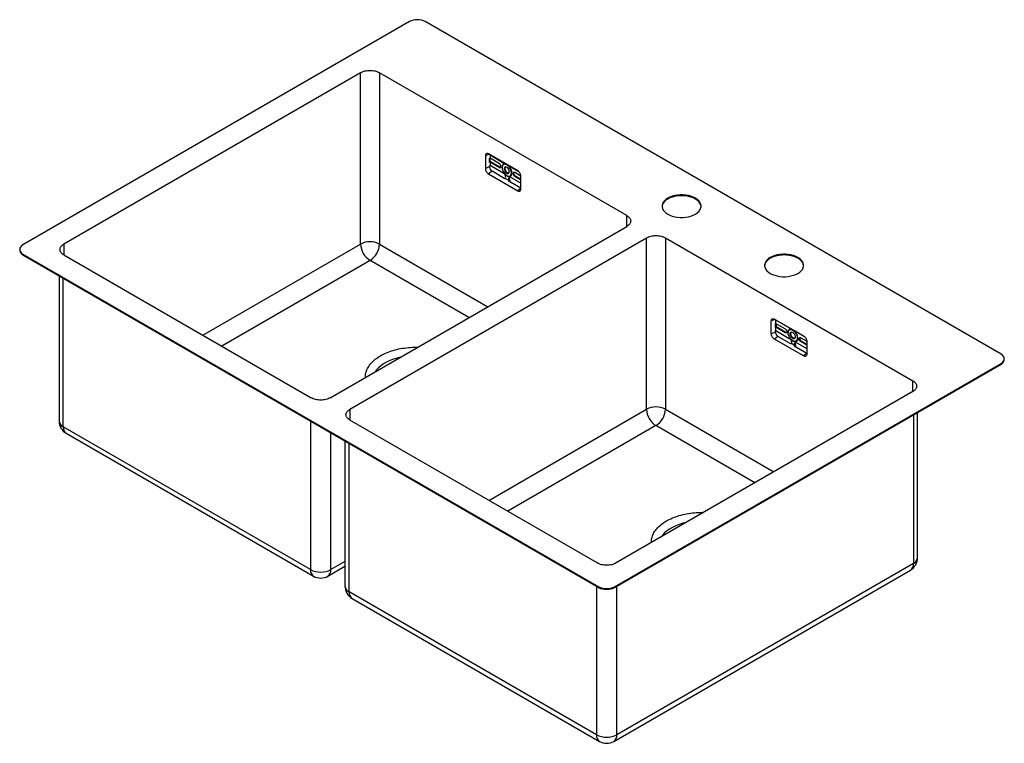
# Model space of a CAD drawing. Header units: millimetres. Extents: x -314 to 569, y -622 to 26.
import ezdxf

# ---------------------------------------------------------------- set-up
doc = ezdxf.new("R2010")
doc.units = ezdxf.units.MM

msp = doc.modelspace()

# ---------------------------------------------------------------- linework, layer by layer
at = {"color": 7, "linetype": 'Continuous', "lineweight": 25}
for p, q in [((35.36, 24.49), (-311.13, -175.53)), ((565.69, -273.5), (49.5, 24.49)), ((-8.49, -21.23), (-274.36, -174.71)), ((-8.49, -174.74), (-8.49, -21.23)), ((230.16, -149.2), (8.49, -21.23)), ((8.49, -21.23), (8.49, -174.74)), ((103.41, -95.62), (103.41, -107.06)), ((132.41, -109.1), (106.24, -93.99)), ((107.07, -94.47), (107.07, -95.16)), ((107.13, -94.5), (107.07, -94.53)), ((107.57, -94.96), (107.07, -95.16)), ((107.57, -94.96), (107.57, -97.94)), ((107.57, -94.96), (119.5, -101.85)), ((107.07, -105.58), (103.41, -107.06)), ((107.07, -98.15), (107.57, -97.94)), ((107.07, -101.58), (107.07, -98.15)), ((107.07, -101.05), (107.68, -100.7)), ((107.57, -101.37), (107.07, -101.58)), ((107.07, -104.56), (107.57, -104.36)), ((107.07, -105.58), (107.07, -104.56)), ((115.93, -102.77), (107.57, -97.94)), ((107.57, -101.37), (107.57, -104.36)), ((107.57, -101.37), (115.93, -106.2)), ((119.5, -111.25), (107.57, -104.36)), ((107.68, -100.7), (107.68, -98)), ((116.57, -105.83), (107.68, -100.7)), ((115.93, -106.2), (116.57, -105.83)), ((126.21, -105.72), (133.38, -109.86)), ((109.35, -109.53), (106.24, -111.96)), ((106.24, -111.96), (132.41, -127.06)), ((120.93, -116.21), (109.35, -109.53)), ((118.44, -106.26), (118.44, -105.93)), ((120.28, -107.32), (120.92, -106.95)), ((122.58, -113.42), (122.86, -113.59)), ((126.71, -111.04), (127.28, -111.04)), ((128.3, -111.63), (128.94, -111.26)), ((135.22, -113.9), (129.79, -110.77)), ((129.79, -114.2), (130.43, -113.83)), ((129.79, -114.2), (135.23, -117.34)), ((135.23, -116.61), (130.43, -113.83)), ((135.23, -125.43), (135.23, -113.99)), ((121.39, -115.9), (124.33, -117.59)), ((123.94, -117.95), (135.23, -124.47)), ((124.09, -116.35), (124.73, -115.98)), ((135.23, -120.33), (126.21, -115.12)), ((291.68, -134.42), (291.68, -133.69)), ((-35.71, -312.48), (230.16, -159)), ((-18.03, -322.69), (247.84, -169.2)), ((247.84, -322.71), (247.84, -169.2)), ((264.81, -169.2), (486.49, -297.17)), ((264.81, -169.2), (264.81, -322.71)), ((-314.06, -179.61), (-314.06, -180.34)), ((-311.13, -183.69), (205.06, -481.68)), ((-311.13, -184.43), (-311.13, -183.69)), ((-311.13, -184.43), (205.06, -482.42)), ((-274.36, -184.51), (-52.68, -312.48)), ((383.61, -187.49), (383.61, -186.75)), ((-278.77, -203.1), (-278.77, -333.12)), ((359.74, -255.03), (359.74, -243.6)), ((362.57, -241.97), (388.73, -257.07)), ((363.4, -242.45), (363.4, -243.14)), ((363.46, -242.48), (363.4, -242.5)), ((363.9, -242.93), (363.4, -243.14)), ((363.4, -246.12), (363.9, -245.92)), ((363.4, -249.55), (363.4, -246.12)), ((363.9, -245.92), (363.9, -242.93)), ((375.83, -249.82), (363.9, -242.93)), ((363.9, -245.92), (372.26, -250.74)), ((364, -245.98), (364, -248.67)), ((363.4, -253.55), (359.74, -255.03)), ((363.4, -249.02), (364, -248.67)), ((363.9, -249.35), (363.4, -249.55)), ((363.4, -252.53), (363.9, -252.33)), ((363.4, -253.55), (363.4, -252.53)), ((363.9, -252.33), (363.9, -249.35)), ((372.26, -254.17), (363.9, -249.35)), ((363.9, -252.33), (375.83, -259.22)), ((364, -248.67), (372.89, -253.81)), ((372.26, -254.17), (372.89, -253.81)), ((374.77, -254.23), (374.77, -253.91)), ((376.61, -255.29), (377.24, -254.93)), ((382.54, -253.7), (381.76, -253.05)), ((389.51, -257.72), (382.54, -253.7)), ((365.68, -257.5), (362.57, -259.93)), ((388.73, -275.03), (362.57, -259.93)), ((377.26, -264.18), (365.68, -257.5)), ((380.65, -265.57), (377.72, -263.87)), ((378.9, -261.4), (379.19, -261.56)), ((380.42, -264.32), (381.06, -263.95)), ((382.54, -263.09), (391.56, -268.3)), ((383.04, -259.01), (383.61, -259.01)), ((384.63, -259.6), (385.27, -259.23)), ((386.12, -258.74), (391.55, -261.88)), ((386.12, -262.17), (386.75, -261.81)), ((391.56, -265.32), (386.12, -262.17)), ((386.75, -261.81), (391.56, -264.58)), ((391.56, -261.97), (391.56, -273.4)), ((380.27, -265.92), (391.56, -272.44)), ((219.2, -481.68), (565.69, -281.66)), ((219.2, -482.42), (565.69, -282.4)), ((565.69, -282.4), (565.69, -281.66)), ((568.61, -278.31), (568.61, -277.58)), ((486.49, -306.97), (220.62, -460.45)), ((490.9, -455.58), (490.9, -325.57)), ((203.65, -460.45), (-18.03, -332.48)), ((-53.32, -466.36), (-274.99, -338.39)), ((-272.32, -344.29), (-50.64, -472.26)), ((-22.45, -351.08), (-22.45, -481.09)), ((-37.74, -472.26), (-22.45, -463.43)), ((218.58, -620.24), (484.45, -466.75)), ((487.13, -460.85), (221.25, -614.33)), ((205.06, -482.42), (205.06, -481.68)), ((219.2, -482.42), (219.2, -481.68)), ((203.01, -614.33), (-18.67, -486.36)), ((-16, -492.27), (205.68, -620.24))]:
    msp.add_line(p, q, dxfattribs=at)
at = {"color": 8, "linetype": 'Continuous', "lineweight": 25}
for p, q in [((106.74, -94.28), (103.41, -95.62)), ((119.5, -101.85), (119.68, -101.75)), ((126.21, -105.72), (126.39, -105.62)), ((135.23, -124.85), (132.41, -127.06)), ((230.16, -159), (230.16, -149.2)), ((-274.36, -174.71), (-274.36, -184.51)), ((-149.89, -256.36), (-8.49, -174.74)), ((8.49, -174.74), (105.69, -230.85)), ((0, -189.43), (-132.91, -266.16)), ((88.72, -240.65), (0, -189.43)), ((-274.99, -338.39), (-274.99, -205.29)), ((363.07, -242.25), (359.74, -243.6)), ((375.83, -249.82), (376, -249.72)), ((382.54, -253.7), (382.71, -253.6)), ((391.56, -272.82), (388.73, -275.03)), ((486.49, -306.97), (486.49, -297.17)), ((-18.03, -322.69), (-18.03, -332.48)), ((106.44, -404.34), (247.84, -322.71)), ((264.81, -322.71), (362.02, -378.83)), ((-53.32, -333.26), (-53.32, -466.36)), ((487.13, -327.75), (487.13, -460.85)), ((-35.07, -466.36), (-35.07, -343.79)), ((256.33, -337.41), (123.41, -414.14)), ((345.05, -388.62), (256.33, -337.41)), ((-18.67, -486.36), (-18.67, -353.26)), ((-22.45, -459.07), (-35.07, -466.36)), ((203.01, -481.23), (203.01, -614.33)), ((221.25, -614.33), (221.25, -481.23))]:
    msp.add_line(p, q, dxfattribs=at)
at = {"color": 7, "linetype": 'Continuous', "lineweight": 25, "flags": 128}
for points in [[(126.71, -111.04), (126.57, -109.72), (126.16, -108.33), (125.5, -106.96), (124.65, -105.7), (123.65, -104.65), (122.58, -103.87), (121.51, -103.42), (120.51, -103.32), (119.65, -103.58), (118.99, -104.19), (118.58, -105.1), (118.44, -106.26)], [(124.88, -109.97), (124.74, -108.99), (124.34, -107.96), (123.73, -107.01), (122.98, -106.26), (122.18, -105.8), (121.43, -105.69), (120.82, -105.93), (120.42, -106.49), (120.28, -107.32)], [(121.3, -105.7), (121.05, -106.13), (120.92, -106.95)], [(118.44, -106.26), (118.58, -107.58), (118.99, -108.97), (119.65, -110.34), (120.51, -111.59), (121.51, -112.64), (122.58, -113.42), (123.65, -113.88), (124.65, -113.98), (125.5, -113.71), (126.16, -113.1), (126.57, -112.19), (126.71, -111.04)], [(120.28, -107.32), (120.42, -108.31), (120.82, -109.34), (121.43, -110.28), (122.18, -111.03), (122.98, -111.49), (123.73, -111.61), (124.34, -111.37), (124.74, -110.8), (124.88, -109.97)], [(120.92, -106.95), (121.05, -107.94), (121.45, -108.97), (122.06, -109.92), (122.81, -110.66), (123.61, -111.12), (124.36, -111.24), (124.49, -111.22)], [(122.86, -113.59), (123.39, -113.86), (124.43, -114.16), (125.37, -114.13), (126.17, -113.78), (126.77, -113.12), (127.15, -112.18), (127.28, -111.04)], [(291.68, -134.42), (289.79, -133.48), (287.69, -132.7), (285.42, -132.1), (283.03, -131.69), (280.56, -131.49), (278.06, -131.49), (275.59, -131.69), (273.19, -132.1), (270.92, -132.7), (268.82, -133.48), (266.93, -134.42), (265.3, -135.51), (263.95, -136.72), (262.91, -138.03), (262.21, -139.42), (261.85, -140.84), (261.82, -141.2)], [(291.68, -133.69), (289.79, -132.74), (287.69, -131.96), (285.42, -131.36), (283.03, -130.96), (280.56, -130.75), (278.06, -130.75), (275.59, -130.96), (273.19, -131.36), (270.92, -131.96), (268.82, -132.74), (266.93, -133.69), (265.3, -134.78), (263.95, -135.99), (262.91, -137.3), (262.21, -138.68), (261.85, -140.11), (261.85, -141.55), (262.21, -142.98), (262.91, -144.36), (263.95, -145.67), (265.3, -146.88), (266.93, -147.97)], [(266.93, -147.97), (268.82, -148.92), (270.92, -149.7), (273.19, -150.3), (275.59, -150.7), (278.06, -150.91), (280.56, -150.91), (283.03, -150.7), (285.42, -150.3), (287.69, -149.7), (289.79, -148.92), (291.68, -147.97), (293.32, -146.88), (294.67, -145.67), (295.7, -144.36), (296.41, -142.98), (296.76, -141.55), (296.76, -140.11), (296.41, -138.68), (295.7, -137.3), (294.67, -135.99), (293.32, -134.78), (291.68, -133.69)], [(296.8, -141.2), (296.76, -140.84), (296.41, -139.42), (295.7, -138.03), (294.67, -136.72), (293.32, -135.51), (291.68, -134.42)], [(-311.13, -175.53), (-312.37, -176.4), (-313.29, -177.4), (-313.86, -178.48), (-314.06, -179.61), (-313.86, -180.74), (-313.29, -181.82), (-312.37, -182.82), (-311.13, -183.69)], [(383.61, -186.75), (381.72, -185.81), (379.62, -185.03), (377.35, -184.43), (374.95, -184.03), (372.48, -183.82), (369.98, -183.82), (367.51, -184.03), (365.12, -184.43), (362.84, -185.03), (360.74, -185.81), (358.86, -186.75), (357.22, -187.84), (355.87, -189.06), (354.83, -190.37), (354.13, -191.75), (353.78, -193.18), (353.78, -194.62), (354.13, -196.04), (354.83, -197.43), (355.87, -198.74), (357.22, -199.95), (358.86, -201.04)], [(358.86, -201.04), (360.74, -201.98), (362.84, -202.76), (365.12, -203.36), (367.51, -203.77), (369.98, -203.97), (372.48, -203.97), (374.95, -203.77), (377.35, -203.36), (379.62, -202.76), (381.72, -201.98), (383.61, -201.04), (385.24, -199.95), (386.59, -198.74), (387.63, -197.43), (388.33, -196.04), (388.69, -194.62), (388.69, -193.18), (388.33, -191.75), (387.63, -190.37), (386.59, -189.06), (385.24, -187.84), (383.61, -186.75)], [(388.72, -194.26), (388.69, -193.91), (388.33, -192.48), (387.63, -191.1), (386.59, -189.79), (385.24, -188.58), (383.61, -187.49)], [(374.77, -254.23), (374.91, -253.08), (375.32, -252.17), (375.98, -251.56), (376.83, -251.29), (377.83, -251.39), (378.9, -251.84), (379.97, -252.63), (380.97, -253.68), (381.83, -254.93), (382.49, -256.3), (382.9, -257.69), (383.04, -259.01)], [(383.04, -259.01), (382.9, -260.16), (382.49, -261.08), (381.83, -261.69), (380.97, -261.95), (379.97, -261.85), (378.9, -261.4), (377.83, -260.62), (376.83, -259.56), (375.98, -258.31), (375.32, -256.94), (374.91, -255.55), (374.77, -254.23)], [(379.19, -261.56), (379.72, -261.83), (380.75, -262.13), (381.7, -262.11), (382.49, -261.75), (383.1, -261.09), (383.48, -260.16), (383.61, -259.01)], [(565.69, -281.66), (566.93, -280.79), (567.85, -279.79), (568.42, -278.7), (568.61, -277.58), (568.42, -276.45), (567.85, -275.37), (566.93, -274.37), (565.69, -273.5)]]:
    msp.add_lwpolyline(points, dxfattribs=at)
at = {"color": 8, "linetype": 'Continuous', "lineweight": 25, "flags": 128}
for points in [[(27.25, -276.14), (24.23, -276.9), (20.92, -277.94), (17.8, -279.16), (14.89, -280.54), (12.22, -282.08), (9.82, -283.76), (7.71, -285.57), (5.9, -287.48), (4.59, -289.22)], [(283.57, -424.11), (280.55, -424.87), (277.24, -425.91), (274.12, -427.13), (271.21, -428.52), (268.55, -430.06), (266.15, -431.74), (264.03, -433.54), (262.23, -435.45), (260.91, -437.19)]]:
    msp.add_lwpolyline(points, dxfattribs=at)
at = {"color": 7, "linetype": 'Continuous', "lineweight": 25}
for centre, radius, start, end in [((42.43, 10.85), 15.37, 62.60967, 117.39033), ((112.02, -105.35), 4.95, 182.60548, 237.39452), ((114.19, -105.49), 3.23, 2.60548, 57.39452), ((116.51, -105.49), 0.917, 230.79671, 9.21404), ((121.06, -105.47), 2.66, 77.64365, 190.11646), ((120.53, -100.21), 1.93, 237.99174, 264.58465), ((117.57, -111.5), 9.72, 2.75012, 47.83501), ((128.18, -102.46), 3.81, 222.59709, 238.98334), ((117.02, -115.13), 4.61, 2.60548, 57.39452), ((129.21, -111.48), 0.917, 50.79671, 189.21404), ((131.53, -111.48), 3.23, 182.60548, 237.39452), ((125.39, -116.14), 1.31, 50.79671, 189.21404), ((127.9, -116.28), 3.81, 180.94113, 200.1087), ((126.49, -115.89), 1.76, 143.80757, 182.96529), ((129.05, -115.83), 4.33, 181.95222, 211.09696), ((0, -191.02), 18.36, 62.48054, 117.51946), ((9.86, -173.94), 18.36, 182.4763, 237.5237), ((-9.86, -173.94), 18.36, 302.4763, 357.5237), ((-309.05, -179.85), 5.03, 185.6948, 245.62534), ((368.35, -253.33), 4.95, 182.60548, 237.39452), ((373.58, -252.72), 1.29, 237.51387, 270.35064), ((377.38, -253.44), 2.66, 77.64365, 190.11646), ((373.9, -259.48), 9.72, 2.75012, 47.83501), ((384.23, -264.26), 3.81, 180.94113, 200.1087), ((382.81, -263.86), 1.75, 143.12658, 183.02007), ((385.38, -263.8), 4.33, 181.95222, 211.09696), ((386.57, -259.18), 1.3, 150.63455, 182.40773), ((388.49, -259.09), 3.23, 182.60548, 237.39452), ((563.61, -277.81), 5.03, 294.37466, 354.3052), ((256.33, -339), 18.36, 62.48054, 117.51946), ((266.19, -321.92), 18.36, 182.4763, 237.5237), ((246.47, -321.92), 18.36, 302.4763, 357.5237), ((-265.87, -333.12), 12.9, 180, 240.00269), ((478, -455.58), 12.9, 299.99731, 0), ((-44.19, -448.85), 19.74, 242.48054, 297.51946), ((-44.19, -461.09), 12.9, 240.00269, 299.99731), ((-9.55, -481.09), 12.9, 180, 240.00269), ((212.13, -468.03), 15.37, 242.60967, 297.39033), ((212.13, -468.77), 15.37, 242.60967, 297.39033), ((212.13, -596.82), 19.74, 242.48054, 297.51946), ((212.13, -609.07), 12.9, 240.00269, 299.99731)]:
    msp.add_arc(centre, radius, start, end, dxfattribs=at)
at = {"color": 8, "linetype": 'Continuous', "lineweight": 25}
for centre, radius, start, end in [((-272.32, -332.48), 6.48, 185.65338, 245.66676), ((-268.54, -339.02), 6.48, 174.33758, 234.35024), ((484.61, -455.05), 6.31, 293.46213, 355.21773), ((-46.87, -467), 6.48, 174.33758, 234.35024), ((-41.52, -467), 6.48, 305.64976, 5.66242), ((480.85, -461.57), 6.32, 304.77892, 6.53326), ((-16, -480.46), 6.48, 185.65338, 245.66676), ((-12.22, -487), 6.48, 174.33758, 234.35024), ((209.46, -614.97), 6.48, 174.33758, 234.35024), ((214.8, -614.97), 6.48, 305.64976, 5.66242)]:
    msp.add_arc(centre, radius, start, end, dxfattribs=at)
at = {"color": 7, "linetype": 'Continuous', "lineweight": 25}
for points, knots in [([(-8.49, -21.23), (-7.37, -20.59), (-6.04, -20.07), (-3.14, -19.38), (-1.57, -19.2), (1.57, -19.2), (3.14, -19.38), (6.04, -20.07), (7.37, -20.59), (8.49, -21.23)], [0, 0, 0, 0, 0.25, 0.25, 0.5, 0.5, 0.75, 0.75, 1, 1, 1, 1]), ([(106.24, -93.99), (105.87, -93.78), (105.5, -93.65), (104.82, -93.58), (104.5, -93.64), (103.98, -93.94), (103.77, -94.19), (103.49, -94.81), (103.41, -95.2), (103.41, -95.62)], [0, 0, 0, 0, 0.25, 0.25, 0.5, 0.5, 0.75, 0.75, 1, 1, 1, 1]), ([(117.23, -106.01), (117.18, -106.02), (116.98, -106.05), (116.74, -105.92), (116.57, -105.83)], [0, 0, 0, 0, 0.264654, 1, 1, 1, 1]), ([(103.41, -107.06), (103.41, -107.48), (103.49, -107.95), (103.77, -108.91), (103.98, -109.39), (104.5, -110.3), (104.82, -110.72), (105.5, -111.44), (105.87, -111.74), (106.24, -111.96)], [0, 0, 0, 0, 0.25, 0.25, 0.5, 0.5, 0.75, 0.75, 1, 1, 1, 1]), ([(128.94, -111.26), (128.95, -111), (128.95, -110.72), (129.09, -110.6), (129.1, -110.6)], [0, 0, 0, 0, 0.9561324, 1, 1, 1, 1]), ([(130.43, -113.83), (130.23, -113.72), (130.04, -113.56), (129.68, -113.18), (129.51, -112.96), (129.24, -112.49), (129.13, -112.23), (128.98, -111.73), (128.94, -111.48), (128.94, -111.26)], [0, 0, 0, 0, 0.25, 0.25, 0.5, 0.5, 0.75, 0.75, 1, 1, 1, 1]), ([(135.23, -113.99), (135.23, -113.57), (135.16, -113.1), (134.88, -112.14), (134.67, -111.66), (134.14, -110.75), (133.83, -110.33), (133.15, -109.61), (132.78, -109.31), (132.41, -109.1)], [0, 0, 0, 0, 0.25, 0.25, 0.5, 0.5, 0.75, 0.75, 1, 1, 1, 1]), ([(124.93, -118.52), (124.94, -118.51), (125.08, -118.36), (125.22, -118.21), (125.35, -118.07)], [0, 0, 0, 0, 0.066852, 1, 1, 1, 1]), ([(132.41, -127.06), (132.78, -127.27), (133.15, -127.4), (133.83, -127.47), (134.14, -127.41), (134.67, -127.11), (134.88, -126.86), (135.16, -126.24), (135.23, -125.85), (135.23, -125.43)], [0, 0, 0, 0, 0.25, 0.25, 0.5, 0.5, 0.75, 0.75, 1, 1, 1, 1]), ([(230.16, -149.2), (231.27, -149.84), (232.16, -150.61), (233.37, -152.28), (233.68, -153.19), (233.68, -155), (233.37, -155.91), (232.16, -157.59), (231.27, -158.35), (230.16, -159)], [0, 0, 0, 0, 0.25, 0.25, 0.5, 0.5, 0.75, 0.75, 1, 1, 1, 1]), ([(247.84, -169.2), (248.95, -168.56), (250.28, -168.05), (253.19, -167.35), (254.76, -167.17), (257.9, -167.17), (259.47, -167.35), (262.37, -168.05), (263.7, -168.56), (264.81, -169.2)], [0, 0, 0, 0, 0.25, 0.25, 0.5, 0.5, 0.75, 0.75, 1, 1, 1, 1]), ([(-274.36, -184.51), (-275.47, -183.87), (-276.36, -183.1), (-277.56, -181.42), (-277.87, -180.52), (-277.87, -178.7), (-277.56, -177.8), (-276.36, -176.12), (-275.47, -175.35), (-274.36, -174.71)], [0, 0, 0, 0, 0.25, 0.25, 0.5, 0.5, 0.75, 0.75, 1, 1, 1, 1]), ([(383.61, -187.49), (383.5, -187.43), (383.3, -187.31), (382.98, -187.15), (382.66, -186.98), (382.33, -186.82), (382, -186.67), (381.66, -186.52), (381.31, -186.37), (380.6, -186.09), (379.49, -185.71), (377.94, -185.28), (376.32, -184.95), (374.1, -184.63), (371.23, -184.46), (367.8, -184.66), (364.49, -185.24), (361.45, -186.18), (358.78, -187.44), (356.95, -188.73), (355.77, -189.86), (355.04, -190.76), (354.46, -191.69), (354.12, -192.47), (353.94, -193.05), (353.85, -193.44), (353.78, -193.84), (353.74, -194.23), (353.73, -194.5), (353.73, -194.63)], [0, 0, 0, 0, 0.010447, 0.020875, 0.031292, 0.041702, 0.052113, 0.06253, 0.07296, 0.08341, 0.125092, 0.166789, 0.208473, 0.250168, 0.333446, 0.416724, 0.500002, 0.58328, 0.666557, 0.749835, 0.791517, 0.833214, 0.874898, 0.916593, 0.933296, 0.949962, 0.966618, 0.983289, 1, 1, 1, 1]), ([(359.74, -243.6), (359.74, -243.17), (359.81, -242.79), (360.1, -242.16), (360.31, -241.92), (360.83, -241.62), (361.14, -241.56), (361.83, -241.62), (362.2, -241.75), (362.57, -241.97)], [0, 0, 0, 0, 0.25, 0.25, 0.5, 0.5, 0.75, 0.75, 1, 1, 1, 1]), ([(362.57, -259.93), (362.2, -259.72), (361.83, -259.42), (361.14, -258.69), (360.83, -258.27), (360.31, -257.36), (360.1, -256.88), (359.81, -255.93), (359.74, -255.46), (359.74, -255.03)], [0, 0, 0, 0, 0.25, 0.25, 0.5, 0.5, 0.75, 0.75, 1, 1, 1, 1]), ([(372.26, -250.74), (372.45, -250.86), (372.65, -251.01), (373, -251.39), (373.17, -251.61), (373.44, -252.09), (373.55, -252.34), (373.7, -252.84), (373.74, -253.09), (373.74, -253.32)], [0, 0, 0, 0, 0.25, 0.25, 0.5, 0.5, 0.75, 0.75, 1, 1, 1, 1]), ([(373.74, -253.32), (373.74, -253.54), (373.7, -253.74), (373.55, -254.07), (373.44, -254.2), (373.17, -254.36), (373, -254.39), (372.65, -254.35), (372.45, -254.28), (372.26, -254.17)], [0, 0, 0, 0, 0.25, 0.25, 0.5, 0.5, 0.75, 0.75, 1, 1, 1, 1]), ([(376.63, -250.09), (376.61, -250.09), (376.37, -250.12), (376.08, -249.96), (375.83, -249.82)], [0, 0, 0, 0, 0.117834, 1, 1, 1, 1]), ([(376.61, -255.29), (376.61, -254.95), (376.66, -254.63), (376.9, -254.13), (377.07, -253.93), (377.49, -253.68), (377.75, -253.63), (378.3, -253.69), (378.6, -253.79), (379.2, -254.14), (379.5, -254.38), (380.06, -254.97), (380.32, -255.31), (380.74, -256.05), (380.91, -256.44), (381.14, -257.22), (381.2, -257.6), (381.2, -257.95)], [0, 0, 0, 0, 0.125, 0.125, 0.25, 0.25, 0.375, 0.375, 0.5, 0.5, 0.625, 0.625, 0.75, 0.75, 0.875, 0.875, 1, 1, 1, 1]), ([(381.2, -257.95), (381.2, -258.3), (381.14, -258.61), (380.91, -259.12), (380.74, -259.31), (380.32, -259.56), (380.06, -259.61), (379.5, -259.55), (379.2, -259.45), (378.6, -259.1), (378.3, -258.86), (377.75, -258.27), (377.49, -257.93), (377.07, -257.19), (376.9, -256.8), (376.66, -256.02), (376.61, -255.64), (376.61, -255.29)], [0, 0, 0, 0, 0.125, 0.125, 0.25, 0.25, 0.375, 0.375, 0.5, 0.5, 0.625, 0.625, 0.75, 0.75, 0.875, 0.875, 1, 1, 1, 1]), ([(377.24, -254.93), (377.26, -254.58), (377.3, -254.07), (377.57, -253.82), (377.66, -253.73)], [0, 0, 0, 0, 0.671792, 1, 1, 1, 1]), ([(380.78, -259.14), (380.67, -259.18), (380.31, -259.28), (379.53, -258.96), (378.64, -258.25), (377.88, -257.22), (377.35, -256.03), (377.28, -255.29), (377.24, -254.93)], [0, 0, 0, 0, 0.0889455, 0.2711576, 0.4533687, 0.6355789, 0.8177904, 1, 1, 1, 1]), ([(375.83, -259.22), (376.11, -259.38), (376.39, -259.61), (376.9, -260.15), (377.13, -260.46), (377.53, -261.14), (377.68, -261.51), (377.9, -262.22), (377.95, -262.57), (377.95, -262.9)], [0, 0, 0, 0, 0.25, 0.25, 0.5, 0.5, 0.75, 0.75, 1, 1, 1, 1]), ([(377.95, -262.9), (377.95, -262.94), (377.95, -263.04), (377.94, -263.17), (377.92, -263.31), (377.89, -263.48), (377.83, -263.67), (377.76, -263.81), (377.72, -263.87)], [0, 0, 0, 0, 0.124746, 0.249387, 0.374363, 0.500107, 0.750542, 1, 1, 1, 1]), ([(380.42, -264.32), (380.42, -264), (380.47, -263.71), (380.69, -263.24), (380.84, -263.06), (381.24, -262.83), (381.47, -262.79), (381.99, -262.84), (382.26, -262.93), (382.54, -263.09)], [0, 0, 0, 0, 0.25, 0.25, 0.5, 0.5, 0.75, 0.75, 1, 1, 1, 1]), ([(384.63, -259.6), (384.63, -259.38), (384.67, -259.17), (384.82, -258.85), (384.93, -258.72), (385.2, -258.56), (385.37, -258.53), (385.73, -258.56), (385.92, -258.63), (386.12, -258.74)], [0, 0, 0, 0, 0.25, 0.25, 0.5, 0.5, 0.75, 0.75, 1, 1, 1, 1]), ([(386.12, -262.17), (385.92, -262.06), (385.73, -261.9), (385.37, -261.53), (385.2, -261.3), (384.93, -260.83), (384.82, -260.57), (384.67, -260.07), (384.63, -259.83), (384.63, -259.6)], [0, 0, 0, 0, 0.25, 0.25, 0.5, 0.5, 0.75, 0.75, 1, 1, 1, 1]), ([(388.73, -257.07), (389.1, -257.28), (389.47, -257.58), (390.16, -258.3), (390.47, -258.73), (390.99, -259.63), (391.2, -260.12), (391.49, -261.07), (391.56, -261.54), (391.56, -261.97)], [0, 0, 0, 0, 0.25, 0.25, 0.5, 0.5, 0.75, 0.75, 1, 1, 1, 1]), ([(381.26, -266.49), (381.27, -266.48), (381.4, -266.33), (381.54, -266.18), (381.68, -266.04)], [0, 0, 0, 0, 0.066852, 1, 1, 1, 1]), ([(391.56, -273.4), (391.56, -273.83), (391.49, -274.21), (391.2, -274.84), (390.99, -275.08), (390.47, -275.38), (390.16, -275.44), (389.47, -275.38), (389.1, -275.25), (388.73, -275.03)], [0, 0, 0, 0, 0.25, 0.25, 0.5, 0.5, 0.75, 0.75, 1, 1, 1, 1]), ([(486.49, -297.17), (487.6, -297.81), (488.49, -298.58), (489.69, -300.26), (490, -301.16), (490, -302.98), (489.69, -303.88), (488.49, -305.56), (487.6, -306.33), (486.49, -306.97)], [0, 0, 0, 0, 0.25, 0.25, 0.5, 0.5, 0.75, 0.75, 1, 1, 1, 1]), ([(-35.71, -312.48), (-36.82, -313.12), (-38.15, -313.63), (-41.05, -314.33), (-42.62, -314.51), (-45.76, -314.51), (-47.34, -314.33), (-50.24, -313.63), (-51.57, -313.12), (-52.68, -312.48)], [0, 0, 0, 0, 0.25, 0.25, 0.5, 0.5, 0.75, 0.75, 1, 1, 1, 1]), ([(-18.03, -332.48), (-19.14, -331.84), (-20.03, -331.07), (-21.23, -329.4), (-21.55, -328.49), (-21.55, -326.68), (-21.23, -325.77), (-20.03, -324.1), (-19.14, -323.33), (-18.03, -322.69)], [0, 0, 0, 0, 0.25, 0.25, 0.5, 0.5, 0.75, 0.75, 1, 1, 1, 1]), ([(220.62, -460.45), (219.51, -461.1), (218.18, -461.61), (215.27, -462.3), (213.7, -462.48), (210.56, -462.48), (208.99, -462.3), (206.09, -461.61), (204.76, -461.1), (203.65, -460.45)], [0, 0, 0, 0, 0.25, 0.25, 0.5, 0.5, 0.75, 0.75, 1, 1, 1, 1])]:
    msp.add_open_spline(points, degree=3, knots=knots, dxfattribs=at)
for points in [[(121.39, -115.9), (121.24, -116), (121.08, -116.11), (120.93, -116.21)], [(121.39, -115.9), (121.55, -115.64), (121.63, -115.31), (121.63, -114.92)], [(123.94, -117.95), (124.07, -117.83), (124.2, -117.71), (124.33, -117.59)], [(377.72, -263.87), (377.57, -263.98), (377.41, -264.08), (377.26, -264.18)], [(380.27, -265.92), (380.39, -265.8), (380.52, -265.68), (380.65, -265.57)]]:
    msp.add_open_spline(points, degree=3, dxfattribs=at)
at = {"color": 8, "linetype": 'Continuous', "lineweight": 25}
for points in [[(-3.9, -294.12), (-3.93, -293.89), (-4.18, -292.28), (-3.55, -289.29), (-1.96, -285.27), (0.81, -281.44), (4.55, -277.91), (9.21, -274.76), (14.67, -272.07), (20.78, -269.91), (27.41, -268.31), (34.39, -267.39), (39.57, -267.03), (42.34, -267.17), (42.74, -267.19)], [(252.43, -442.09), (252.39, -441.86), (252.15, -440.26), (252.77, -437.27), (254.37, -433.24), (257.13, -429.41), (260.88, -425.88), (265.54, -422.73), (270.99, -420.04), (277.11, -417.88), (283.74, -416.28), (290.71, -415.36), (295.9, -415), (298.67, -415.14), (299.07, -415.17)]]:
    msp.add_open_spline(points, degree=3, knots=[0, 0, 0, 0, 0.016298, 0.113038, 0.209778, 0.30652, 0.40326, 0.5, 0.596742, 0.693482, 0.790222, 0.886963, 0.983704, 1, 1, 1, 1], dxfattribs=at)

doc.saveas('drawing.dxf')
